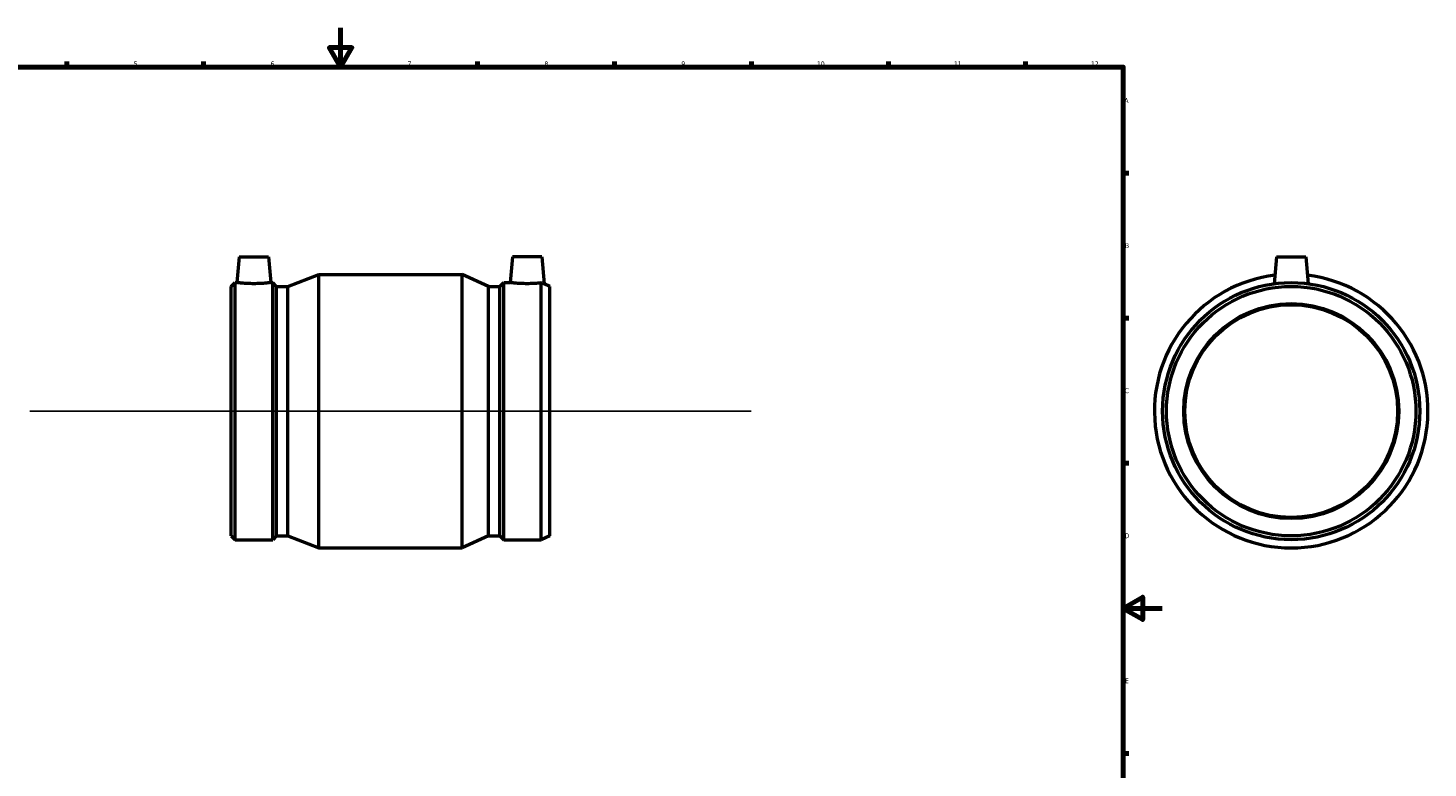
# Model space of a CAD drawing. Header units: millimetres. Extents: x -99 to 1108, y -151 to 1634.
# Tile 3 of 6: x 261 to 977, y 215 to 594. Entities that reach past the tile are written whole.
import ezdxf

# ---------------------------------------------------------------- set-up
doc = ezdxf.new("R2010")
doc.units = ezdxf.units.MM
for name, color, linetype, lineweight in [('Border (ISO)', 7, 'Continuous', 70), ('Sketch Geometry (ISO)', 7, 'Continuous', 25), ('Visible (ISO)', 7, 'Continuous', 50)]:
    doc.layers.add(name, color=color, linetype=linetype, lineweight=lineweight)
doc.styles.add('Note Text (ISO)', font='tahoma.ttf')

# ---------------------------------------------------------------- blocks, each defined once
blk = doc.blocks.new('Borders Default Border')
at = {"layer": 'Border (ISO)'}
for p, q in [((280.33, 574), (280.33, 576.9)), ((350.42, 574), (350.42, 576.9)), ((490.58, 574), (490.58, 576.9)), ((560.67, 574), (560.67, 576.9)), ((630.75, 574), (630.75, 576.9)), ((700.83, 574), (700.83, 576.9)), ((770.92, 574), (770.92, 576.9)), ((821, 519.75), (823.9, 519.75)), ((821, 445.5), (823.9, 445.5)), ((821, 371.25), (823.9, 371.25)), ((821, 222.75), (823.9, 222.75))]:
    blk.add_line(p, q, dxfattribs=at)
at = {"layer": 'Border (ISO)', "flags": 128}
for points in [[(420.5, 594), (420.5, 574), (414.73, 584), (426.27, 584), (420.5, 574)], [(20, 20), (20, 574), (821, 574), (821, 20), (20, 20)], [(841, 297), (821, 297), (831, 302.77), (831, 291.23), (821, 297)]]:
    blk.add_lwpolyline(points, dxfattribs=at)
at = {"layer": 'Border (ISO)', "color": 232, "true_color": 0xca0064, "char_height": 2.5, "attachment_point": 7, "style": 'Note Text (ISO)'}
for s, insert in [('5', (314.64, 574.35)), ('6', (384.66, 574.35)), ('7', (454.77, 574.4)), ('8', (524.81, 574.34)), ('9', (594.88, 574.35)), ('10', (664.29, 574.35)), ('11', (734.37, 574.4)), ('12', (804.46, 574.4)), ('A', (821.59, 555.62)), ('B', (821.89, 481.37)), ('C', (821.73, 407.08)), ('D', (821.73, 332.88)), ('E', (821.94, 258.63))]:
    blk.add_mtext(s, dxfattribs=dict(at, insert=insert))

msp = doc.modelspace()

# ---------------------------------------------------------------- linework, layer by layer
at = {"layer": 'Sketch Geometry (ISO)'}
msp.add_line((261.431, 397.927), (630.631, 397.927), dxfattribs=at)
at = {"layer": 'Visible (ISO)'}
for p, q in [((368.631, 476.927), (367.476, 463.727)), ((368.631, 476.927), (383.631, 476.927)), ((383.631, 476.927), (384.786, 463.727)), ((508.431, 476.927), (507.276, 463.727)), ((523.431, 476.927), (508.431, 476.927)), ((523.431, 476.927), (524.643, 463.075)), ((899.464, 476.927), (898.258, 463.149)), ((899.464, 476.927), (914.464, 476.927)), ((914.464, 476.927), (915.669, 463.149)), ((393.531, 461.753), (409.356, 467.927)), ((409.356, 327.927), (409.356, 467.927)), ((409.356, 467.927), (482.706, 467.927)), ((482.706, 327.927), (482.706, 467.927)), ((496.193, 461.753), (482.706, 467.927)), ((364.531, 461.753), (366.505, 463.727)), ((364.531, 334.101), (364.531, 461.753)), ((366.505, 332.127), (366.505, 463.727)), ((366.505, 463.727), (367.476, 463.727)), ((384.786, 463.727), (385.757, 463.727)), ((385.757, 332.127), (385.757, 463.727)), ((387.731, 461.753), (385.757, 463.727)), ((387.731, 334.101), (387.731, 461.753)), ((387.731, 461.753), (393.531, 461.753)), ((393.531, 334.101), (393.531, 461.753)), ((496.193, 334.101), (496.193, 461.753)), ((496.193, 461.753), (501.993, 461.753)), ((501.993, 461.753), (503.967, 463.727)), ((501.993, 334.101), (501.993, 461.753)), ((503.967, 332.127), (503.967, 463.727)), ((503.967, 463.727), (507.276, 463.727)), ((523.219, 332.127), (523.219, 463.56)), ((527.531, 461.753), (524.643, 463.075)), ((527.531, 334.101), (527.531, 461.753)), ((364.531, 334.101), (366.505, 332.127)), ((366.505, 332.127), (385.757, 332.127)), ((387.731, 334.101), (385.757, 332.127)), ((387.731, 334.101), (393.531, 334.101)), ((393.531, 334.101), (409.356, 327.927)), ((496.193, 334.101), (482.706, 327.927)), ((496.193, 334.101), (501.993, 334.101)), ((501.993, 334.101), (503.967, 332.127)), ((503.967, 332.127), (523.219, 332.127)), ((527.531, 334.101), (523.219, 332.127)), ((409.356, 327.927), (482.706, 327.927))]:
    msp.add_line(p, q, dxfattribs=at)
for radius in [65.8, 63.826, 55, 54.45]:
    msp.add_circle((906.964, 397.927), radius, dxfattribs=at)
msp.add_arc((906.964, 397.927), 70, 96.835156, 83.164844, dxfattribs=at)
for points, knots in [([(384.786, 463.727), (384.786, 463.727), (384.57, 463.697), (383.691, 463.589), (383.028, 463.512), (381.495, 463.367), (380.522, 463.29), (378.386, 463.18), (377.223, 463.149), (375.039, 463.149), (373.876, 463.18), (371.74, 463.29), (370.767, 463.367), (369.235, 463.512), (368.572, 463.589), (367.693, 463.697), (367.476, 463.727), (367.476, 463.727)], [1.3095361, 1.3095361, 1.3095361, 1.3095361, 1.636698, 1.636698, 1.9638599, 1.9638599, 2.291466, 2.291466, 2.6190722, 2.6190722, 2.9466784, 2.9466784, 3.2742845, 3.2742845, 3.6014464, 3.6014464, 3.9286083, 3.9286083, 3.9286083, 3.9286083]), ([(523.219, 463.56), (522.879, 463.521), (522.485, 463.48), (521.295, 463.367), (520.322, 463.29), (518.186, 463.18), (517.023, 463.149), (515.931, 463.149), (514.839, 463.149), (513.676, 463.18), (511.54, 463.29), (510.567, 463.367), (509.035, 463.512), (508.372, 463.589), (507.493, 463.697), (507.276, 463.727), (507.276, 463.727)], [-0.836051, -0.836051, -0.836051, -0.836051, -0.6552123, -0.6552123, -0.3276062, -0.3276062, 0, 0, 0, 0.3276062, 0.3276062, 0.6552123, 0.6552123, 0.9823742, 0.9823742, 1.3095361, 1.3095361, 1.3095361, 1.3095361]), ([(524.643, 463.075), (524.643, 463.075), (524.448, 463.139), (523.831, 463.347), (523.547, 463.444), (523.219, 463.56)], [4.05663429, 4.05663429, 4.05663429, 4.05663429, 4.36209474, 4.36209474, 4.53470811, 4.53470811, 4.53470811, 4.53470811])]:
    msp.add_open_spline(points, degree=3, knots=knots, dxfattribs=at)

# ---------------------------------------------------------------- block references
msp.add_blockref('Borders Default Border', (0, 0))

doc.saveas('drawing.dxf')
